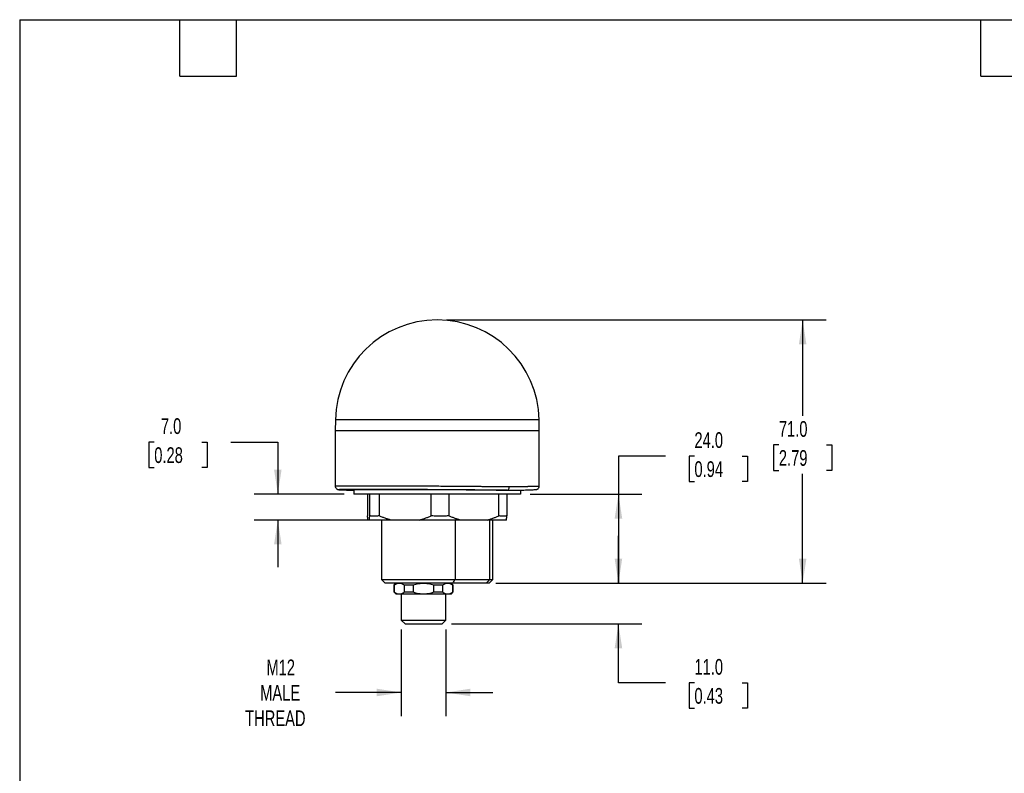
# Model space of a CAD drawing. Header units: millimetres. Extents: x 13 to 546, y 13 to 419.
# Tile 2 of 4: x 13 to 278, y 216 to 419. Entities that reach past the tile are written whole.
import ezdxf

# ---------------------------------------------------------------- set-up
doc = ezdxf.new("R2010")
doc.units = ezdxf.units.MM
doc.header["$LTSCALE"] = 2
doc.linetypes.add('SLD-Solid', pattern=[0])
doc.layers.add('DIMENSIONS', color=140, linetype='SLD-Solid', lineweight=25)
doc.layers.add('TEXT', color=140, linetype='SLD-Solid', lineweight=25)
doc.styles.add('SLDTEXTSTYLE0', font='TXT', dxfattribs={"width": 0.7})
doc.dimstyles.new('SLDDIMSTYLE0', dxfattribs={"dimtxt": 4.316016, "dimasz": 6.604, "dimexe": 0, "dimexo": 0.0625, "dimgap": 1.079004, "dimtad": 0, "dimtih": 1, "dimtoh": 1, "dimdec": 1, "dimrnd": 1e-09, "dimzin": 4, "dimdsep": 46, "dimtxsty": 'SLDTEXTSTYLE0', "dimsah": 1, "dimcen": 0.09, "dimadec": 0, "dimazin": 1, "dimtfac": 1, "dimtdec": 1, "dimtofl": 0, "dimtmove": 0, "dimatfit": 3, "dimfxl": 0, "dimfrac": 2, "dimtolj": 1, "dimtzin": 12, "dimarcsym": 0})
doc.dimstyles.new('SLDDIMSTYLE1', dxfattribs={"dimtxt": 4.316016, "dimasz": 6.604, "dimexe": 0, "dimexo": 0.0625, "dimgap": 1.079004, "dimtad": 0, "dimtih": 1, "dimtoh": 1, "dimdec": 1, "dimrnd": 1e-09, "dimzin": 4, "dimdsep": 46, "dimtxsty": 'SLDTEXTSTYLE0', "dimsah": 1, "dimcen": 0.09, "dimadec": 0, "dimazin": 1, "dimtfac": 1, "dimtdec": 1, "dimtmove": 0, "dimatfit": 0, "dimfxl": 0, "dimfrac": 2, "dimtolj": 1, "dimtzin": 12, "dimarcsym": 0})
doc.dimstyles.new('SLDDIMSTYLE2', dxfattribs={"dimtxt": 4.316016, "dimasz": 6.604, "dimexe": 0, "dimexo": 0.0625, "dimgap": 1.079004, "dimtad": 0, "dimtih": 1, "dimtoh": 1, "dimdec": 1, "dimrnd": 1e-09, "dimzin": 12, "dimdsep": 46, "dimtxsty": 'SLDTEXTSTYLE0', "dimsah": 1, "dimcen": 0.09, "dimadec": 0, "dimazin": 3, "dimtfac": 1, "dimtdec": 1, "dimtmove": 0, "dimatfit": 0, "dimfxl": 0, "dimfrac": 2, "dimtolj": 1, "dimtzin": 12, "dimarcsym": 0})

# ---------------------------------------------------------------- blocks, each defined once
blk = doc.blocks.new('_D')
at = {"layer": 'DIMENSIONS'}
for p, q in [((186.78, 301.44), (174.08, 301.44)), ((174.08, 301.44), (174.08, 291.2)), ((194.56, 301.44), (193.11, 301.44)), ((193.11, 301.44), (193.11, 294.58)), ((207.39, 301.44), (208.84, 301.44)), ((208.84, 301.44), (208.84, 294.58)), ((193.11, 294.58), (194.56, 294.58)), ((208.84, 294.58), (207.39, 294.58)), ((150.28, 291.2), (180.43, 291.2)), ((174.08, 291.2), (174.08, 267.2)), ((141.04, 267.2), (180.43, 267.2))]:
    blk.add_line(p, q, dxfattribs=at)
for points in [[(174.08, 291.2), (173.06, 284.6), (175.1, 284.6)], [(174.08, 267.2), (175.1, 273.81), (173.06, 273.81)]]:
    blk.add_solid(points, dxfattribs=at)
at = {"layer": 'DIMENSIONS', "char_height": 4.233, "attachment_point": 1, "style": 'SLDTEXTSTYLE0'}
for s, insert in [('24.0', (194.56, 307.86)), ('0.94', (194.56, 300.03))]:
    blk.add_mtext(s, dxfattribs=dict(at, insert=insert))
blk = doc.blocks.new('_D_1')
at = {"layer": 'DIMENSIONS'}
for p, q in [((174.08, 267.2), (174.08, 279.9)), ((141.04, 267.2), (180.43, 267.2)), ((129.1, 256.2), (180.43, 256.2)), ((174.08, 240.3), (174.08, 256.2)), ((186.78, 240.3), (174.08, 240.3)), ((194.56, 240.3), (193.11, 240.3)), ((193.11, 240.3), (193.11, 233.44)), ((207.39, 240.3), (208.84, 240.3)), ((208.84, 240.3), (208.84, 233.44)), ((193.11, 233.44), (194.56, 233.44)), ((208.84, 233.44), (207.39, 233.44))]:
    blk.add_line(p, q, dxfattribs=at)
for points in [[(174.08, 267.2), (175.1, 273.81), (173.06, 273.81)], [(174.08, 256.2), (173.06, 249.6), (175.1, 249.6)]]:
    blk.add_solid(points, dxfattribs=at)
at = {"layer": 'DIMENSIONS', "char_height": 4.233, "attachment_point": 1, "style": 'SLDTEXTSTYLE0'}
for s, insert in [('11.0', (194.56, 246.72)), ('0.43', (194.56, 238.9))]:
    blk.add_mtext(s, dxfattribs=dict(at, insert=insert))
blk = doc.blocks.new('_D_2')
at = {"layer": 'DIMENSIONS'}
for p, q in [((115.56, 254.66), (115.56, 231.34)), ((127.56, 254.66), (127.56, 231.34)), ((115.56, 237.69), (97.85, 237.69)), ((127.56, 237.69), (140.26, 237.69))]:
    blk.add_line(p, q, dxfattribs=at)
for points in [[(115.56, 237.69), (108.96, 238.71), (108.96, 236.68)], [(127.56, 237.69), (134.16, 236.68), (134.16, 238.71)]]:
    blk.add_solid(points, dxfattribs=at)
at = {"layer": 'DIMENSIONS', "char_height": 4.233, "attachment_point": 1, "style": 'SLDTEXTSTYLE0'}
for s, insert in [('M12', (79.2, 246.58)), ('MALE', (77.51, 239.72)), ('THREAD', (73.46, 232.86))]:
    blk.add_mtext(s, dxfattribs=dict(at, insert=insert))
blk = doc.blocks.new('_D_3')
at = {"layer": 'DIMENSIONS'}
for p, q in [((48.97, 305.21), (47.52, 305.21)), ((47.52, 305.21), (47.52, 298.35)), ((61.79, 305.21), (63.24, 305.21)), ((63.24, 305.21), (63.24, 298.35)), ((69.57, 305.21), (82.27, 305.21)), ((82.27, 305.21), (82.27, 291.2)), ((47.52, 298.35), (48.97, 298.35)), ((63.24, 298.35), (61.79, 298.35)), ((100.2, 291.2), (75.92, 291.2)), ((107.7, 284.2), (75.92, 284.2)), ((82.27, 284.2), (82.27, 271.5))]:
    blk.add_line(p, q, dxfattribs=at)
for points in [[(82.27, 291.2), (83.29, 297.81), (81.26, 297.81)], [(82.27, 284.2), (81.26, 277.6), (83.29, 277.6)]]:
    blk.add_solid(points, dxfattribs=at)
at = {"layer": 'DIMENSIONS', "char_height": 4.233, "attachment_point": 1, "style": 'SLDTEXTSTYLE0'}
for s, insert in [('7.0', (50.76, 311.63)), ('0.28', (48.97, 303.81))]:
    blk.add_mtext(s, dxfattribs=dict(at, insert=insert))
blk = doc.blocks.new('_D_4')
at = {"layer": 'DIMENSIONS'}
for p, q in [((127.78, 338.15), (230.08, 338.15)), ((223.73, 338.15), (223.73, 312.27)), ((217.32, 304.45), (215.87, 304.45)), ((215.87, 304.45), (215.87, 297.59)), ((230.15, 304.45), (231.6, 304.45)), ((231.6, 304.45), (231.6, 297.59)), ((215.87, 297.59), (217.32, 297.59)), ((231.6, 297.59), (230.15, 297.59)), ((223.73, 267.2), (223.73, 296.62)), ((141.04, 267.2), (230.08, 267.2))]:
    blk.add_line(p, q, dxfattribs=at)
for points in [[(223.73, 338.15), (222.72, 331.55), (224.75, 331.55)], [(223.73, 267.2), (224.75, 273.81), (222.72, 273.81)]]:
    blk.add_solid(points, dxfattribs=at)
at = {"layer": 'DIMENSIONS', "char_height": 4.233, "attachment_point": 1, "style": 'SLDTEXTSTYLE0'}
for s, insert in [('71.0', (217.32, 310.87)), ('2.79', (217.32, 303.04))]:
    blk.add_mtext(s, dxfattribs=dict(at, insert=insert))

msp = doc.modelspace()

# ---------------------------------------------------------------- linework, layer by layer
for p, q in [((97.79, 311.2), (97.74, 308.2)), ((152.74, 308.2), (152.68, 311.2)), ((97.74, 308.2), (97.74, 293.37)), ((152.74, 293.37), (152.74, 308.2)), ((102.74, 292.35), (102.74, 291.2)), ((102.74, 292.34), (102.74, 292.34)), ((141.15, 292.2), (143.97, 292.2)), ((143.97, 292.2), (144.11, 292.24)), ((147.74, 291.2), (147.74, 292.28)), ((106.45, 291.2), (106.45, 285.34)), ((107.05, 285.34), (107.05, 291.2)), ((109.56, 291.2), (109.56, 285.34)), ((123.63, 285.34), (123.63, 291.2)), ((128.35, 291.2), (128.35, 285.34)), ((141.82, 285.34), (141.82, 291.2)), ((144.02, 291.2), (144.02, 285.34)), ((106.91, 284.2), (106.59, 284.2)), ((110.24, 284.2), (110.24, 268.2)), ((120.43, 284.2), (112.77, 284.2)), ((130.03, 284.2), (130.03, 268.2)), ((138.75, 284.2), (131.42, 284.2)), ((139.36, 284.2), (139.36, 268.2)), ((140.24, 268.2), (140.24, 284.2)), ((110.24, 268.2), (111.24, 267.2)), ((110.24, 268.2), (130.03, 268.2)), ((130.03, 268.2), (139.36, 268.2)), ((139.24, 267.2), (140.24, 268.2)), ((139.36, 268.2), (140.24, 268.2)), ((129.5, 267.2), (111.24, 267.2)), ((114.16, 267.2), (113.56, 266.6)), ((113.56, 266.6), (113.56, 264.8)), ((113.67, 266.6), (113.56, 266.6)), ((113.67, 266.6), (113.67, 264.8)), ((118.76, 266.6), (116.44, 266.6)), ((116.44, 264.8), (116.44, 266.6)), ((118.76, 266.6), (118.76, 264.8)), ((124.33, 264.8), (124.33, 266.6)), ((126.65, 266.6), (124.33, 266.6)), ((126.65, 266.6), (126.65, 264.8)), ((129.56, 266.6), (128.96, 267.2)), ((129.56, 266.6), (129.44, 266.6)), ((129.44, 264.8), (129.44, 266.6)), ((138.5, 267.2), (129.5, 267.2)), ((129.56, 264.8), (129.56, 266.6)), ((139.24, 267.2), (138.5, 267.2)), ((113.56, 264.8), (114.16, 264.2)), ((113.56, 264.8), (113.67, 264.8)), ((128.96, 264.2), (114.16, 264.2)), ((115.56, 264.2), (115.56, 257.2)), ((116.44, 264.8), (118.76, 264.8)), ((124.33, 264.8), (126.65, 264.8)), ((127.56, 257.2), (127.56, 264.2)), ((128.96, 264.2), (129.56, 264.8)), ((129.44, 264.8), (129.56, 264.8)), ((115.56, 257.2), (116.56, 256.2)), ((115.56, 257.2), (127.56, 257.2)), ((116.56, 256.2), (126.56, 256.2)), ((126.56, 256.2), (127.56, 257.2))]:
    msp.add_line(p, q)
msp.add_arc((125.24, 310.7), 27.45, 1.0429, 178.9579)
for points, knots in [([(117.76, 311.2), (116.9, 311.2), (115.19, 311.2), (112.73, 311.2), (110.39, 311.2), (108.2, 311.2), (106.16, 311.2), (104.32, 311.2), (102.67, 311.2), (101.24, 311.2), (100.04, 311.2), (99.08, 311.2), (98.38, 311.2), (97.95, 311.2), (97.76, 311.2), (97.8, 311.2), (97.81, 311.2)], [0, 0, 0, 0, 0.075817, 0.151635, 0.227452, 0.303269, 0.379086, 0.454904, 0.530721, 0.606538, 0.682356, 0.758173, 0.83399, 0.909807, 0.985625, 1, 1, 1, 1]), ([(151.64, 311.2), (151.15, 311.2), (150.49, 311.2), (148.86, 311.2), (147.89, 311.2), (145.66, 311.2), (144.41, 311.2), (141.67, 311.2), (140.19, 311.2), (137.05, 311.2), (135.4, 311.2), (131.98, 311.2), (130.22, 311.2), (126.65, 311.2), (124.85, 311.2), (121.26, 311.2), (119.49, 311.2), (117.76, 311.2)], [0, 0, 0, 0, 0.125, 0.125, 0.25, 0.25, 0.375, 0.375, 0.5, 0.5, 0.625, 0.625, 0.75, 0.75, 0.875, 0.875, 1, 1, 1, 1]), ([(152.66, 311.2), (152.65, 311.2), (152.63, 311.2), (152.3, 311.2), (151.86, 311.2), (151.64, 311.2)], [0, 0, 0, 0, 0.288357, 0.644178, 1, 1, 1, 1]), ([(144.68, 308.2), (144.08, 308.2), (142.88, 308.2), (140.9, 308.2), (138.79, 308.2), (136.58, 308.2), (134.27, 308.2), (131.89, 308.2), (129.46, 308.2), (126.99, 308.2), (124.51, 308.2), (122.03, 308.2), (119.58, 308.2), (117.17, 308.2), (114.83, 308.2), (112.58, 308.2), (110.43, 308.2), (108.4, 308.2), (106.5, 308.2), (104.76, 308.2), (103.18, 308.2), (101.79, 308.2), (100.58, 308.2), (99.58, 308.2), (98.78, 308.2), (98.2, 308.2), (97.85, 308.2), (97.71, 308.2), (97.74, 308.2), (97.75, 308.2)], [0, 0, 0, 0, 0.038288, 0.076576, 0.114864, 0.153152, 0.19144, 0.229728, 0.268016, 0.306304, 0.344592, 0.38288, 0.421169, 0.459457, 0.497745, 0.536033, 0.574321, 0.612609, 0.650897, 0.689185, 0.727473, 0.765761, 0.804049, 0.842337, 0.880625, 0.918913, 0.957201, 0.995489, 1, 1, 1, 1]), ([(151.7, 308.2), (151.06, 308.2), (150.14, 308.2), (147.77, 308.2), (146.33, 308.2), (144.68, 308.2)], [0, 0, 0, 0, 0.5, 0.5, 1, 1, 1, 1]), ([(152.73, 308.2), (152.73, 308.2), (152.77, 308.2), (152.63, 308.2), (152.31, 308.2), (151.9, 308.2), (151.7, 308.2)], [0, 0, 0, 0, 0.019057, 0.346038, 0.673019, 1, 1, 1, 1]), ([(97.74, 293.37), (97.77, 293.37), (97.82, 293.38), (98.26, 293.4), (98.95, 293.41), (99.9, 293.42), (101.07, 293.43), (102.45, 293.43), (104.02, 293.44), (105.76, 293.44), (107.67, 293.44), (109.76, 293.43), (112.02, 293.43), (114.43, 293.42), (116.99, 293.41), (119.11, 293.4), (120.75, 293.39), (121.86, 293.39), (122.97, 293.38), (124.1, 293.38), (125.48, 293.37), (127.12, 293.36), (129.04, 293.34), (130.53, 293.33), (131.57, 293.33), (132.16, 293.32), (132.76, 293.32), (133.36, 293.31), (133.96, 293.31), (134.56, 293.3), (135.16, 293.3), (135.96, 293.29), (137.02, 293.28), (138.36, 293.27), (139.83, 293.26), (141.41, 293.24), (143.07, 293.22), (144.13, 293.21), (144.68, 293.2)], [0, 0, 0, 0, 0.043296, 0.0864, 0.128933, 0.170895, 0.212287, 0.253109, 0.29336, 0.333041, 0.372722, 0.412973, 0.453795, 0.495187, 0.537149, 0.579682, 0.596862, 0.614132, 0.631494, 0.648947, 0.666492, 0.695132, 0.724912, 0.755834, 0.765164, 0.774594, 0.784122, 0.79375, 0.803477, 0.813303, 0.823228, 0.833252, 0.853405, 0.876614, 0.902878, 0.932198, 0.964572, 1, 1, 1, 1]), ([(97.74, 293.37), (97.74, 293.3), (97.75, 293.16), (97.83, 292.92), (97.98, 292.7), (98.16, 292.56), (98.34, 292.47), (98.49, 292.44), (98.72, 292.41), (98.94, 292.4), (99.04, 292.39)], [0, 0, 0, 0, 0.0336622, 0.0680828, 0.1452015, 0.2413525, 0.3614477, 0.5616325, 0.7983814, 1, 1, 1, 1]), ([(143.97, 292.2), (143.34, 292.21), (142.08, 292.23), (139.98, 292.25), (137.75, 292.27), (135.39, 292.29), (132.94, 292.31), (130.41, 292.33), (127.84, 292.35), (125.23, 292.37), (122.63, 292.38), (120.06, 292.4), (117.53, 292.41), (115.08, 292.42), (112.72, 292.43), (110.49, 292.43), (108.39, 292.44), (106.46, 292.44), (104.71, 292.44), (103.16, 292.43), (101.82, 292.43), (100.71, 292.42), (99.83, 292.41), (99.2, 292.4), (98.81, 292.38), (98.69, 292.37), (98.82, 292.35), (99.2, 292.33), (99.83, 292.31), (100.72, 292.29), (101.68, 292.27), (102.44, 292.26), (102.74, 292.26)], [0, 0, 0, 0, 0.033722, 0.067448, 0.101168, 0.134895, 0.168616, 0.202343, 0.236063, 0.269789, 0.303509, 0.337236, 0.370955, 0.404682, 0.438401, 0.472127, 0.505846, 0.539572, 0.573291, 0.607018, 0.640737, 0.674463, 0.708183, 0.741909, 0.775629, 0.809355, 0.843075, 0.876802, 0.910522, 0.944249, 0.97797, 1, 1, 1, 1]), ([(125.05, 292.34), (123.59, 292.34), (122.14, 292.34), (119.28, 292.34), (117.88, 292.34), (115.2, 292.34), (113.91, 292.34), (111.49, 292.34), (110.36, 292.34), (108.3, 292.34), (107.37, 292.34), (105.74, 292.34), (105.05, 292.34), (103.92, 292.34), (103.49, 292.34), (102.9, 292.34), (102.75, 292.34), (102.74, 292.34)], [0, 0, 0, 0, 0.125, 0.125, 0.25, 0.25, 0.375, 0.375, 0.5, 0.5, 0.625, 0.625, 0.75, 0.75, 0.875, 0.875, 1, 1, 1, 1]), ([(141.15, 292.2), (141.04, 292.21), (140.83, 292.21), (140.51, 292.21), (140.18, 292.22), (139.86, 292.22), (139.54, 292.22), (139.21, 292.23), (138.89, 292.23), (138.57, 292.23), (138.24, 292.24), (137.92, 292.24), (137.6, 292.24), (137.29, 292.25), (136.97, 292.25), (136.66, 292.25), (136.34, 292.26), (136.04, 292.26), (135.73, 292.26), (135.43, 292.27), (135.13, 292.27), (134.84, 292.27), (134.54, 292.27), (134.26, 292.28), (133.97, 292.28), (133.69, 292.28), (133.42, 292.28), (133.15, 292.29), (132.88, 292.29), (132.62, 292.29), (132.37, 292.29), (132.12, 292.29), (131.87, 292.3), (131.63, 292.3), (131.39, 292.3), (131.16, 292.3), (130.73, 292.31), (130.08, 292.31), (129.22, 292.32), (128.36, 292.32), (127.52, 292.33), (126.68, 292.33), (125.86, 292.34), (125.32, 292.34), (125.05, 292.34)], [0, 0, 0, 0, 0.025099, 0.049843, 0.07423, 0.098262, 0.121938, 0.145257, 0.168221, 0.190829, 0.21308, 0.234976, 0.256516, 0.2777, 0.298528, 0.318999, 0.339115, 0.358875, 0.378279, 0.397327, 0.416019, 0.434356, 0.452336, 0.46996, 0.487228, 0.50414, 0.520696, 0.536897, 0.552741, 0.568229, 0.583362, 0.598138, 0.612558, 0.626623, 0.640331, 0.653684, 0.66668, 0.716612, 0.765772, 0.81416, 0.861777, 0.908623, 0.954697, 1, 1, 1, 1]), ([(144.11, 292.22), (144.63, 292.23), (145.65, 292.24), (146.96, 292.26), (148.09, 292.28), (149.12, 292.3), (150.03, 292.33), (150.79, 292.35), (151.3, 292.38), (151.64, 292.4), (151.87, 292.43), (152.03, 292.45), (152.16, 292.48), (152.32, 292.56), (152.49, 292.7), (152.64, 292.92), (152.72, 293.16), (152.73, 293.3), (152.74, 293.37)], [0, 0, 0, 0, 0.105603, 0.205546, 0.299839, 0.388485, 0.497883, 0.597267, 0.686657, 0.747143, 0.801995, 0.851203, 0.894085, 0.929274, 0.957448, 0.980047, 0.990135, 1, 1, 1, 1]), ([(144.11, 292.24), (144.15, 292.25), (144.25, 292.27), (144.37, 292.37), (144.51, 292.53), (144.65, 292.81), (144.67, 293.07), (144.68, 293.2)], [0, 0, 0, 0, 0.147223, 0.289922, 0.43225, 0.716131, 1, 1, 1, 1]), ([(144.68, 293.2), (144.81, 293.21), (145.06, 293.21), (145.43, 293.21), (145.79, 293.22), (146.12, 293.22), (146.45, 293.23), (146.76, 293.23), (147.06, 293.24), (147.34, 293.24), (147.61, 293.24), (147.87, 293.25), (148.12, 293.25), (148.36, 293.25), (148.58, 293.26), (148.8, 293.26), (149, 293.26), (149.19, 293.27), (149.38, 293.27), (149.55, 293.27), (149.72, 293.28), (149.87, 293.28), (150.02, 293.28), (150.16, 293.28), (150.29, 293.29), (150.42, 293.29), (150.53, 293.29), (150.76, 293.3), (151.07, 293.3), (151.45, 293.31), (151.77, 293.32), (152.04, 293.33), (152.26, 293.34), (152.44, 293.34), (152.58, 293.35), (152.67, 293.36), (152.73, 293.36), (152.73, 293.37), (152.74, 293.37)], [0, 0, 0, 0, 0.025331, 0.050175, 0.07453, 0.098397, 0.121777, 0.144668, 0.167072, 0.188987, 0.210414, 0.231354, 0.251805, 0.271769, 0.291244, 0.310231, 0.328731, 0.346742, 0.364266, 0.381301, 0.397848, 0.413908, 0.429479, 0.444562, 0.459158, 0.473265, 0.486885, 0.500016, 0.554433, 0.607868, 0.660321, 0.711792, 0.762281, 0.811789, 0.860314, 0.907858, 0.95442, 1, 1, 1, 1]), ([(147.71, 291.2), (147.72, 291.2), (147.74, 291.2), (147.55, 291.2), (147.15, 291.2), (146.53, 291.2), (145.7, 291.2), (144.68, 291.2), (143.47, 291.2), (142.08, 291.2), (140.53, 291.2), (138.84, 291.2), (137.01, 291.2), (135.07, 291.2), (133.04, 291.2), (130.93, 291.2), (128.76, 291.2), (126.56, 291.2), (124.35, 291.2), (122.15, 291.2), (119.98, 291.2), (117.85, 291.2), (115.8, 291.2), (113.84, 291.2), (111.99, 291.2), (110.27, 291.2), (108.69, 291.2), (107.27, 291.2), (106.02, 291.2), (104.96, 291.2), (104.09, 291.2), (103.43, 291.2), (102.98, 291.2), (102.75, 291.2), (102.76, 291.2), (102.76, 291.2)], [0, 0, 0, 0, 0.012486, 0.043736, 0.074986, 0.106236, 0.137486, 0.168736, 0.199986, 0.231236, 0.262486, 0.293736, 0.324986, 0.356236, 0.387486, 0.418736, 0.449986, 0.481236, 0.512486, 0.543736, 0.574986, 0.606236, 0.637486, 0.668736, 0.699986, 0.731236, 0.762486, 0.793736, 0.824986, 0.856236, 0.887486, 0.918736, 0.949986, 0.981236, 1, 1, 1, 1]), ([(106.59, 284.2), (106.58, 284.24), (106.57, 284.31), (106.55, 284.43), (106.54, 284.56), (106.52, 284.69), (106.5, 284.84), (106.48, 285), (106.47, 285.17), (106.46, 285.28), (106.45, 285.34)], [0, 0, 0, 0, 0.1214232, 0.2435808, 0.3666238, 0.4906975, 0.6159415, 0.7424894, 0.8704685, 1, 1, 1, 1]), ([(106.91, 284.2), (106.92, 284.24), (106.93, 284.31), (106.95, 284.43), (106.96, 284.55), (106.98, 284.69), (107, 284.84), (107.01, 285), (107.03, 285.16), (107.04, 285.28), (107.05, 285.34)], [0, 0, 0, 0, 0.119383, 0.240277, 0.36273, 0.48679, 0.612504, 0.739915, 0.869067, 1, 1, 1, 1]), ([(112.77, 284.2), (112.67, 284.2), (112.47, 284.2), (112.18, 284.2), (111.89, 284.2), (111.61, 284.2), (111.33, 284.2), (111.07, 284.2), (110.58, 284.2), (109.92, 284.2), (109.14, 284.2), (108.44, 284.2), (107.93, 284.2), (107.57, 284.2), (107.33, 284.2), (107.1, 284.2), (106.98, 284.2), (106.91, 284.2)], [0, 0, 0, 0, 0.0357516, 0.0714659, 0.1071585, 0.1428454, 0.1785421, 0.2142644, 0.2500281, 0.3749917, 0.5000046, 0.6249682, 0.7499812, 0.8125189, 0.8749783, 0.9374438, 1, 1, 1, 1]), ([(109.56, 285.34), (109.48, 285.33), (109.31, 285.29), (109.06, 285.25), (108.81, 285.23), (108.56, 285.21), (108.25, 285.2), (107.89, 285.22), (107.47, 285.26), (107.19, 285.32), (107.05, 285.34)], [0, 0, 0, 0, 0.100532, 0.200636, 0.300474, 0.400211, 0.50001, 0.666286, 0.832696, 1, 1, 1, 1]), ([(112.77, 284.2), (112.64, 284.24), (112.37, 284.31), (111.97, 284.43), (111.57, 284.56), (111.17, 284.69), (110.77, 284.84), (110.37, 285), (109.97, 285.17), (109.7, 285.28), (109.56, 285.34)], [0, 0, 0, 0, 0.121423, 0.243581, 0.366624, 0.490698, 0.615942, 0.742489, 0.870469, 1, 1, 1, 1]), ([(120.43, 284.2), (120.56, 284.24), (120.82, 284.31), (121.21, 284.43), (121.61, 284.55), (122.01, 284.69), (122.41, 284.84), (122.82, 285), (123.22, 285.16), (123.5, 285.28), (123.63, 285.34)], [0, 0, 0, 0, 0.119383, 0.240277, 0.36273, 0.48679, 0.612504, 0.739915, 0.869067, 1, 1, 1, 1]), ([(131.42, 284.2), (131.29, 284.2), (131.04, 284.2), (130.66, 284.2), (130.28, 284.2), (129.89, 284.2), (129.5, 284.2), (129.11, 284.2), (128.4, 284.2), (127.35, 284.2), (125.95, 284.2), (124.56, 284.2), (123.4, 284.2), (122.47, 284.2), (121.79, 284.2), (121.1, 284.2), (120.65, 284.2), (120.43, 284.2)], [0, 0, 0, 0, 0.035752, 0.071466, 0.107159, 0.142845, 0.178542, 0.214264, 0.250028, 0.374992, 0.500005, 0.624968, 0.749981, 0.812519, 0.874978, 0.937444, 1, 1, 1, 1]), ([(128.35, 285.34), (128.19, 285.33), (127.88, 285.29), (127.4, 285.25), (126.93, 285.23), (126.46, 285.21), (125.89, 285.2), (125.2, 285.22), (124.42, 285.26), (123.89, 285.32), (123.63, 285.34)], [0, 0, 0, 0, 0.100532, 0.200636, 0.300474, 0.400211, 0.50001, 0.666286, 0.832696, 1, 1, 1, 1]), ([(131.42, 284.2), (131.29, 284.24), (131.04, 284.31), (130.66, 284.43), (130.27, 284.56), (129.89, 284.69), (129.51, 284.84), (129.12, 285), (128.73, 285.17), (128.48, 285.28), (128.35, 285.34)], [0, 0, 0, 0, 0.1214232, 0.2435808, 0.3666238, 0.4906975, 0.6159415, 0.7424894, 0.8704685, 1, 1, 1, 1]), ([(138.75, 284.2), (138.87, 284.24), (139.13, 284.31), (139.5, 284.43), (139.88, 284.55), (140.26, 284.69), (140.65, 284.84), (141.04, 285), (141.43, 285.16), (141.69, 285.28), (141.82, 285.34)], [0, 0, 0, 0, 0.119383, 0.240277, 0.36273, 0.48679, 0.612504, 0.739915, 0.869067, 1, 1, 1, 1]), ([(143.89, 284.2), (143.86, 284.2), (143.81, 284.2), (143.72, 284.2), (143.62, 284.2), (143.52, 284.2), (143.41, 284.2), (143.28, 284.2), (143.05, 284.2), (142.66, 284.2), (142.05, 284.2), (141.36, 284.2), (140.7, 284.2), (140.14, 284.2), (139.7, 284.2), (139.23, 284.2), (138.91, 284.2), (138.75, 284.2)], [0, 0, 0, 0, 0.035752, 0.071466, 0.107159, 0.142845, 0.178542, 0.214264, 0.250028, 0.374992, 0.500005, 0.624968, 0.749981, 0.812519, 0.874978, 0.937444, 1, 1, 1, 1]), ([(144.02, 285.34), (143.95, 285.33), (143.8, 285.29), (143.58, 285.25), (143.36, 285.23), (143.14, 285.21), (142.87, 285.2), (142.55, 285.22), (142.19, 285.26), (141.94, 285.32), (141.82, 285.34)], [0, 0, 0, 0, 0.100534, 0.200639, 0.300477, 0.400212, 0.50001, 0.666288, 0.832698, 1, 1, 1, 1]), ([(143.89, 284.2), (143.89, 284.24), (143.9, 284.31), (143.92, 284.43), (143.94, 284.56), (143.95, 284.69), (143.97, 284.84), (143.99, 285), (144.01, 285.17), (144.02, 285.28), (144.02, 285.34)], [0, 0, 0, 0, 0.121423, 0.243581, 0.366624, 0.490698, 0.615942, 0.742489, 0.870469, 1, 1, 1, 1]), ([(116.44, 266.6), (116.2, 266.78), (115.96, 266.9), (115.5, 267.06), (115.28, 267.1), (114.83, 267.1), (114.61, 267.06), (114.15, 266.9), (113.92, 266.78), (113.67, 266.6)], [0, 0, 0, 0, 0.25, 0.25, 0.5, 0.5, 0.75, 0.75, 1, 1, 1, 1]), ([(124.33, 266.6), (123.83, 266.78), (123.36, 266.9), (122.44, 267.06), (121.99, 267.1), (121.09, 267.1), (120.64, 267.06), (119.72, 266.9), (119.25, 266.78), (118.76, 266.6)], [0, 0, 0, 0, 0.25, 0.25, 0.5, 0.5, 0.75, 0.75, 1, 1, 1, 1]), ([(129.44, 266.6), (129.2, 266.78), (128.96, 266.9), (128.5, 267.06), (128.27, 267.1), (127.82, 267.1), (127.6, 267.06), (127.13, 266.9), (126.9, 266.78), (126.65, 266.6)], [0, 0, 0, 0, 0.25, 0.25, 0.5, 0.5, 0.75, 0.75, 1, 1, 1, 1]), ([(113.67, 264.8), (113.92, 264.63), (114.15, 264.51), (114.61, 264.34), (114.83, 264.3), (115.28, 264.3), (115.5, 264.34), (115.96, 264.51), (116.2, 264.63), (116.44, 264.8)], [0, 0, 0, 0, 0.25, 0.25, 0.5, 0.5, 0.75, 0.75, 1, 1, 1, 1]), ([(118.76, 264.8), (119.25, 264.63), (119.72, 264.51), (120.64, 264.34), (121.09, 264.3), (121.99, 264.3), (122.44, 264.34), (123.36, 264.51), (123.83, 264.63), (124.33, 264.8)], [0, 0, 0, 0, 0.25, 0.25, 0.5, 0.5, 0.75, 0.75, 1, 1, 1, 1]), ([(126.65, 264.8), (126.9, 264.63), (127.13, 264.51), (127.6, 264.34), (127.82, 264.3), (128.27, 264.3), (128.5, 264.34), (128.96, 264.51), (129.2, 264.63), (129.44, 264.8)], [0, 0, 0, 0, 0.25, 0.25, 0.5, 0.5, 0.75, 0.75, 1, 1, 1, 1])]:
    msp.add_open_spline(points, degree=3, knots=knots)
for points in [[(129.5, 267.2), (129.68, 267.54), (129.85, 267.87), (130.03, 268.2)], [(139.36, 268.2), (139.07, 267.87), (138.79, 267.54), (138.5, 267.2)]]:
    msp.add_open_spline(points, degree=3)
at = {"layer": 'TEXT'}
for p, q in [((12.7, 419.1), (546.1, 419.1)), ((12.7, 419.1), (12.7, 12.7)), ((55.88, 403.86), (55.88, 419.1)), ((71.12, 403.86), (71.12, 419.1)), ((271.78, 403.86), (271.78, 419.1)), ((55.88, 403.86), (71.12, 403.86)), ((271.78, 403.86), (287.02, 403.86))]:
    msp.add_line(p, q, dxfattribs=at)

# ---------------------------------------------------------------- dimensions: what is measured, and where the dimension line sits
at = {"layer": 'DIMENSIONS'}
for base, p1, p2, dimstyle, picture, middle in [((223.73350624, 338.15488047), (138.49501169, 267.20488047), (125.23640637, 338.15488047), 'SLDDIMSTYLE0', '_D_4', (223.73350624, 304.44655188)), ((82.27, 291.2), (110.24, 284.2), (102.74, 291.2), 'SLDDIMSTYLE1', '_D_3', (82.27, 305.21)), ((174.08, 267.2), (147.74, 291.2), (138.5, 267.2), 'SLDDIMSTYLE0', '_D', (174.08, 301.44)), ((174.08, 267.2), (126.56, 256.2), (138.5, 267.2), 'SLDDIMSTYLE1', '_D_1', (174.08, 240.3))]:
    dim = msp.add_linear_dim(base=base, p1=p1, p2=p2, angle=90, dimstyle=dimstyle, dxfattribs=at)
    dim.commit()
    dim.dimension.update_dxf_attribs({"geometry": picture, "text_midpoint": middle, "dimtype": 160})
dim = msp.add_linear_dim(base=(115.56, 237.69), p1=(127.56, 257.2), p2=(115.56, 257.2), text='M12\\PMALE\\PTHREAD', dimstyle='SLDDIMSTYLE2', dxfattribs=at)
dim.commit()
dim.dimension.update_dxf_attribs({"geometry": '_D_2', "text_midpoint": (85.17, 237.69), "dimtype": 160})

doc.saveas('drawing.dxf')
